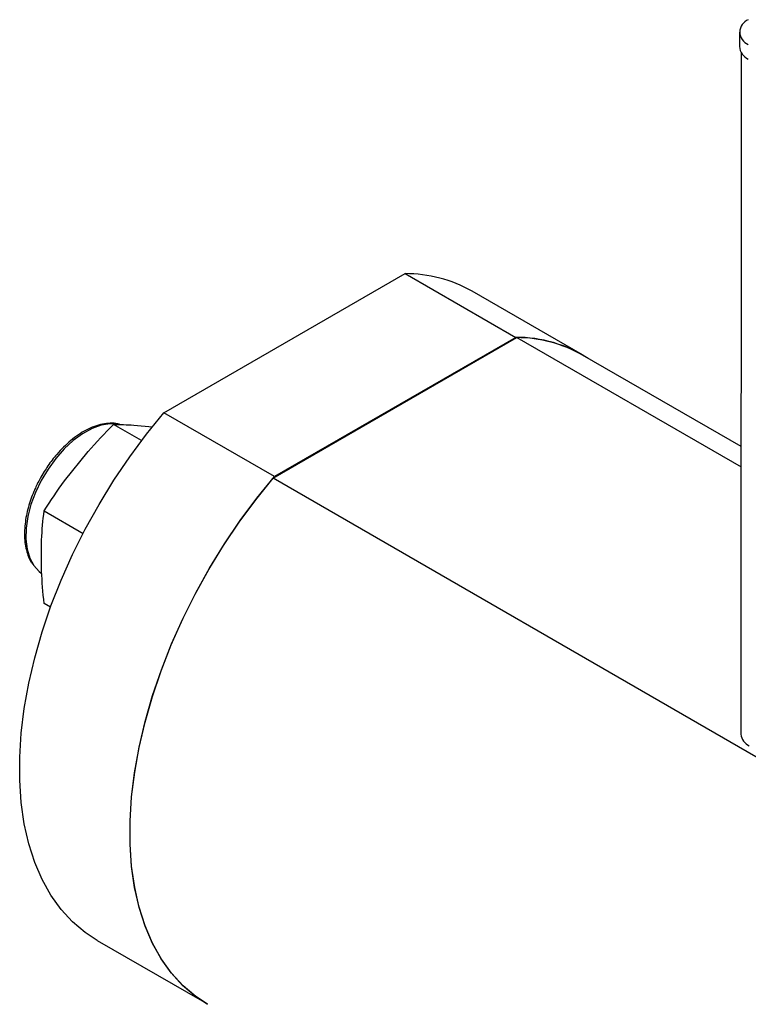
# Model space of a CAD drawing. Header units: inches. Extents: x 7 to 41.4, y 5.3 to 27.
# Tile 11 of 13: x 33.6 to 36.8, y 16.9 to 21.2. Entities that reach past the tile are written whole.
import ezdxf

# ---------------------------------------------------------------- set-up
doc = ezdxf.new("R2010")
doc.units = ezdxf.units.IN
doc.header["$LTSCALE"] = 4
doc.header["$MEASUREMENT"] = 0

msp = doc.modelspace()

# ---------------------------------------------------------------- linework, layer by layer
at = {"color": 7, "linetype": 'Continuous', "lineweight": 25}
for p, q in [((36.7328, 21.1831), (36.7328, 21.1188)), ((36.7403, 21.0934), (36.7396, 18.0859)), ((34.1946, 19.5034), (35.2587, 20.1177)), ((35.2587, 20.1177), (35.7459, 19.8364)), ((36.0405, 19.759), (35.5534, 20.0403)), ((34.6764, 19.2149), (35.7513, 19.8355)), ((35.7459, 19.8364), (34.6818, 19.2222)), ((35.7513, 19.8355), (36.7399, 19.2648)), ((36.7399, 19.3544), (36.0405, 19.7582)), ((34.6818, 19.2222), (34.1946, 19.5034)), ((34.0957, 19.3808), (33.9722, 19.4521)), ((34.0623, 19.4495), (34.1438, 19.4422)), ((33.756, 19.2034), (33.8599, 19.3326)), ((33.6667, 19.2444), (33.6555, 19.2266)), ((38.0168, 17.2866), (34.6764, 19.2149)), ((33.666, 19.0711), (33.8377, 18.972)), ((33.6549, 18.8042), (33.6549, 18.9426)), ((33.6944, 18.6464), (33.666, 18.6628)), ((33.8999, 17.1762), (34.3625, 16.9092))]:
    msp.add_line(p, q, dxfattribs=at)
at = {"color": 7, "linetype": 'Continuous', "lineweight": 25, "flags": 128}
for points in [[(33.8999, 17.1762), (33.8473, 17.2107), (33.7915, 17.2579), (33.7411, 17.3128), (33.6963, 17.3752), (33.6574, 17.4446), (33.6247, 17.5207), (33.5983, 17.603), (33.5783, 17.6911), (33.565, 17.7845), (33.5583, 17.8826), (33.5583, 17.9849), (33.565, 18.0907), (33.5783, 18.1995), (33.5983, 18.3106), (33.6247, 18.4235), (33.6574, 18.5374), (33.6963, 18.6517), (33.7411, 18.7658), (33.7915, 18.8789), (33.8473, 18.9905), (33.9082, 19.0999), (33.9737, 19.2065), (34.0436, 19.3097), (34.1173, 19.4088), (34.1946, 19.5034)], [(34.3871, 16.8949), (34.3345, 16.9294), (34.2787, 16.9766), (34.2283, 17.0316), (34.1835, 17.0939), (34.1446, 17.1633), (34.1119, 17.2394), (34.0854, 17.3218), (34.0655, 17.4099), (34.0521, 17.5033), (34.0454, 17.6014), (34.0454, 17.7036), (34.0521, 17.8094), (34.0655, 17.9182), (34.0854, 18.0294), (34.1119, 18.1422), (34.1446, 18.2561), (34.1835, 18.3704), (34.2283, 18.4845), (34.2787, 18.5977), (34.3345, 18.7093), (34.3954, 18.8187), (34.4609, 18.9253), (34.5307, 19.0285), (34.6045, 19.1276), (34.6818, 19.2222)], [(34.3871, 16.8941), (34.3319, 16.9305), (34.2766, 16.9778), (34.2266, 17.0328), (34.1822, 17.0951), (34.1437, 17.1644), (34.1112, 17.2403), (34.0851, 17.3223), (34.0653, 17.4101), (34.0521, 17.5031), (34.0454, 17.6007), (34.0454, 17.7025), (34.0521, 17.8078), (34.0653, 17.9161), (34.0851, 18.0266), (34.1112, 18.1389), (34.1437, 18.2523), (34.1822, 18.3661), (34.2266, 18.4796), (34.2766, 18.5923), (34.3319, 18.7034), (34.3922, 18.8124), (34.4572, 18.9187), (34.5265, 19.0216), (34.5997, 19.1205), (34.6764, 19.2149)], [(33.6207, 18.8295), (33.6442, 18.8036), (33.653, 18.7968)]]:
    msp.add_lwpolyline(points, dxfattribs=at)
at = {"color": 8, "linetype": 'Continuous', "lineweight": 25, "flags": 128}
msp.add_lwpolyline([(33.9883, 19.4546), (33.9573, 19.4556), (33.9182, 19.449), (33.8774, 19.4341), (33.8359, 19.4115), (33.7947, 19.3814), (33.7549, 19.3449), (33.7175, 19.3026), (33.6833, 19.2557), (33.6532, 19.2054), (33.6279, 19.1528), (33.6081, 19.0992), (33.5943, 19.046), (33.5867, 18.9945), (33.5856, 18.946), (33.591, 18.9016), (33.6028, 18.8625), (33.6207, 18.8295)], dxfattribs=at)
at = {"color": 7, "linetype": 'Continuous', "lineweight": 25}
for centre, radius, start, end in [((36.7928, 21.1831), 0.0585, 110.796, 249.2039), ((36.7986, 21.1246), 0.066, 185.0027, 246.2876), ((35.2604, 19.5246), 0.593, 60.3993, 90.1675), ((35.7481, 19.2468), 0.5897, 57.4732, 90.2177), ((35.7482, 19.2441), 0.5914, 60.3738, 89.7), ((36.801, 18.0913), 0.0616, 185.0027, 246.2876)]:
    msp.add_arc(centre, radius, start, end, dxfattribs=at)
for points, knots in [([(34.0034, 19.4512), (33.9992, 19.4526), (33.9849, 19.4575), (33.9578, 19.4584), (33.9232, 19.4547), (33.8877, 19.4444), (33.8521, 19.4285), (33.8172, 19.4075), (33.7836, 19.3822), (33.7517, 19.3532), (33.7243, 19.3238), (33.7013, 19.2955), (33.6826, 19.2703), (33.6719, 19.2527), (33.6667, 19.2444)], [0, 0, 0, 0, 0.041093, 0.140248, 0.239537, 0.338332, 0.436232, 0.532854, 0.627619, 0.718928, 0.810822, 0.877528, 0.941504, 1, 1, 1, 1]), ([(33.6555, 19.2266), (33.6465, 19.2102), (33.634, 19.1872), (33.6186, 19.1522), (33.6071, 19.1223), (33.596, 19.0868), (33.5872, 19.0501), (33.5814, 19.0129), (33.5789, 18.976), (33.5801, 18.9404), (33.5851, 18.9064), (33.5943, 18.8751), (33.6043, 18.8515), (33.6126, 18.8401), (33.6151, 18.8367)], [0, 0, 0, 0, 0.117462, 0.164875, 0.243109, 0.3235, 0.408896, 0.497067, 0.5872, 0.678733, 0.771417, 0.86519, 0.960293, 1, 1, 1, 1])]:
    msp.add_open_spline(points, degree=3, knots=knots, dxfattribs=at)
for points in [[(33.8599, 19.3326), (33.8958, 19.3736), (33.9334, 19.4133), (33.9722, 19.4521)], [(33.9722, 19.4521), (34.0006, 19.4521), (34.0304, 19.4513), (34.0623, 19.4495)], [(33.666, 19.0711), (33.6944, 19.1159), (33.7242, 19.1601), (33.756, 19.2034)], [(33.6549, 18.9426), (33.6569, 18.9866), (33.6608, 19.0293), (33.666, 19.0711)], [(33.666, 18.6628), (33.6608, 18.7106), (33.6569, 18.7578), (33.6549, 18.8042)]]:
    msp.add_open_spline(points, degree=3, dxfattribs=at)

doc.saveas('drawing.dxf')
